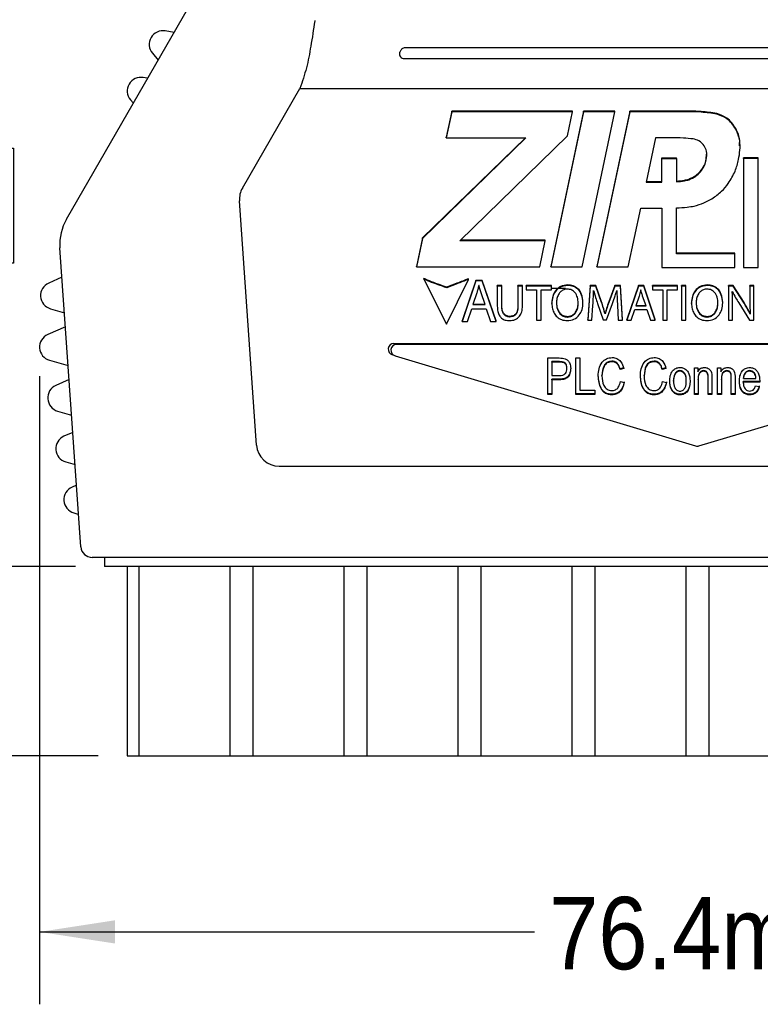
# Model space of a CAD drawing. Header units: millimetres. Extents: x 22 to 427, y 5 to 272.
# Tile 9 of 21: x 53 to 86, y 204 to 247. Entities that reach past the tile are written whole.
import ezdxf

# ---------------------------------------------------------------- set-up
doc = ezdxf.new("R2010")
doc.units = ezdxf.units.MM
doc.layers.add('TEXT', color=140, linetype='Continuous')
doc.styles.add('SLDTEXTSTYLE0', font='Gothic.ttf', dxfattribs={"width": 0.913})
doc.dimstyles.new('SLDDIMSTYLE0', dxfattribs={"dimtxt": 3.175, "dimasz": 3.302, "dimexe": 0, "dimexo": 0.0625, "dimgap": 0.79375, "dimtad": 0, "dimtih": 1, "dimtoh": 1, "dimdec": 1, "dimrnd": 1e-09, "dimzin": 12, "dimdsep": 46, "dimtxsty": 'SLDTEXTSTYLE0', "dimsah": 1, "dimcen": 0.09, "dimadec": 0, "dimazin": 3, "dimtfac": 1, "dimtdec": 1, "dimtofl": 0, "dimtmove": 0, "dimatfit": 3, "dimfxl": 0, "dimfrac": 2, "dimtolj": 1, "dimtzin": 12, "dimarcsym": 0})
doc.dimstyles.new('SLDDIMSTYLE1', dxfattribs={"dimtxt": 3.175, "dimasz": 3.302, "dimexe": 0, "dimexo": 0.0625, "dimgap": 0.79375, "dimtad": 0, "dimtih": 1, "dimtoh": 1, "dimdec": 1, "dimrnd": 1e-09, "dimzin": 12, "dimdsep": 46, "dimtxsty": 'SLDTEXTSTYLE0', "dimsah": 1, "dimcen": 0.09, "dimadec": 0, "dimazin": 3, "dimtfac": 1, "dimtdec": 1, "dimtmove": 0, "dimatfit": 0, "dimfxl": 0, "dimfrac": 2, "dimtolj": 1, "dimtzin": 12, "dimarcsym": 0})

# ---------------------------------------------------------------- blocks, each defined once
blk = doc.blocks.new('_D')
at = {"layer": 'TEXT', "color": 140}
for p, q in [((64.071, 254.609), (34.929, 254.609)), ((38.104, 254.609), (38.104, 241.949)), ((40.36, 241.304), (39.392, 241.304)), ((39.392, 241.304), (39.392, 236.263)), ((51.997, 241.304), (52.964, 241.304)), ((52.964, 241.304), (52.964, 236.263)), ((39.392, 236.263), (40.36, 236.263)), ((52.964, 236.263), (51.997, 236.263)), ((38.104, 222.958), (38.104, 235.619)), ((55.68, 222.958), (34.929, 222.958))]:
    blk.add_line(p, q, dxfattribs=at)
for points in [[(38.104, 254.609), (37.596, 251.307), (38.612, 251.307)], [(38.104, 222.958), (38.612, 226.26), (37.596, 226.26)]]:
    blk.add_solid(points, dxfattribs=at)
at = {"layer": 'TEXT', "color": 140, "char_height": 3.175, "attachment_point": 1, "style": 'SLDTEXTSTYLE0'}
for s, insert in [('31.7mm', (22.276, 240.319)), ('1.25in', (40.36, 240.319))]:
    blk.add_mtext(s, dxfattribs=dict(at, insert=insert))
blk = doc.blocks.new('_D_1')
at = {"layer": 'TEXT', "color": 140}
for p, q in [((38.104, 222.958), (38.104, 229.308)), ((55.68, 222.958), (34.929, 222.958)), ((40.36, 221.329), (39.392, 221.329)), ((39.392, 221.329), (39.392, 216.288)), ((49.651, 221.329), (50.618, 221.329)), ((50.618, 221.329), (50.618, 216.288)), ((39.392, 216.288), (40.36, 216.288)), ((50.618, 216.288), (49.651, 216.288)), ((56.68, 214.659), (34.929, 214.659)), ((38.104, 214.659), (38.104, 208.309))]:
    blk.add_line(p, q, dxfattribs=at)
for points in [[(38.104, 222.958), (38.612, 226.26), (37.596, 226.26)], [(38.104, 214.659), (37.596, 211.357), (38.612, 211.357)]]:
    blk.add_solid(points, dxfattribs=at)
at = {"layer": 'TEXT', "color": 140, "char_height": 3.175, "attachment_point": 1, "style": 'SLDTEXTSTYLE0'}
for s, insert in [('8.3mm', (24.622, 220.344)), ('.33in', (40.36, 220.344))]:
    blk.add_mtext(s, dxfattribs=dict(at, insert=insert))
blk = doc.blocks.new('_D_5')
at = {"layer": 'TEXT', "color": 140}
for p, q in [((130.461, 245.056), (130.461, 203.763)), ((54.104, 231.314), (54.104, 203.763)), ((94.538, 209.458), (93.571, 209.458)), ((93.571, 209.458), (93.571, 204.417)), ((106.175, 209.458), (107.143, 209.458)), ((107.143, 209.458), (107.143, 204.417)), ((54.104, 206.938), (75.811, 206.938)), ((130.461, 206.938), (108.754, 206.938)), ((93.571, 204.417), (94.538, 204.417)), ((107.143, 204.417), (106.175, 204.417))]:
    blk.add_line(p, q, dxfattribs=at)
for points in [[(54.104, 206.938), (57.406, 206.43), (57.406, 207.446)], [(130.461, 206.938), (127.159, 207.446), (127.159, 206.43)]]:
    blk.add_solid(points, dxfattribs=at)
at = {"layer": 'TEXT', "color": 140, "char_height": 3.175, "attachment_point": 1, "style": 'SLDTEXTSTYLE0'}
for s, insert in [('3.01in', (94.538, 208.473)), ('76.4mm', (76.455, 208.473))]:
    blk.add_mtext(s, dxfattribs=dict(at, insert=insert))

msp = doc.modelspace()

# ---------------------------------------------------------------- linework, layer by layer
at = {"color": 7, "linetype": 'Continuous', "lineweight": 25}
for p, q in [((55.285, 238.192), (60.643, 247.471)), ((60.01, 246.376), (59.617, 246.446)), ((70.146, 245.725), (95.752, 245.725)), ((59.053, 245.469), (59.31, 245.163)), ((69.917, 245.535), (69.965, 245.618)), ((70.089, 245.233), (95.809, 245.233)), ((58.828, 244.372), (58.654, 244.403)), ((63.003, 239.559), (65.526, 243.93)), ((65.526, 243.93), (100.372, 243.93)), ((58.091, 243.426), (58.204, 243.291)), ((72.179, 242.931), (71.937, 241.785)), ((72.179, 242.905), (71.937, 241.759)), ((72.179, 242.905), (72.179, 242.931)), ((77.481, 242.931), (72.179, 242.931)), ((77.481, 242.905), (72.179, 242.905)), ((77.958, 242.931), (76.522, 236.122)), ((77.958, 242.905), (76.522, 236.096)), ((77.257, 241.842), (77.481, 242.905)), ((77.481, 242.905), (77.481, 242.931)), ((77.898, 236.096), (79.335, 242.905)), ((77.958, 242.905), (77.958, 242.931)), ((79.335, 242.931), (77.958, 242.931)), ((79.335, 242.905), (77.958, 242.905)), ((79.987, 242.931), (78.55, 236.122)), ((79.987, 242.905), (78.55, 236.096)), ((79.335, 242.905), (79.335, 242.931)), ((79.987, 242.905), (79.987, 242.931)), ((82.194, 242.931), (79.987, 242.931)), ((82.194, 242.905), (79.987, 242.905)), ((72.534, 237.242), (77.257, 241.842)), ((75.438, 241.759), (70.903, 237.342)), ((75.411, 241.759), (70.903, 237.368)), ((71.937, 241.759), (71.937, 241.785)), ((71.937, 241.759), (75.438, 241.759)), ((81.122, 241.759), (80.712, 239.816)), ((81.788, 241.759), (81.122, 241.759)), ((84.827, 241.378), (84.827, 241.404)), ((83.348, 240.819), (83.355, 241.045)), ((81.39, 240.858), (81.39, 240.884)), ((81.39, 240.884), (82.044, 240.884)), ((81.39, 239.816), (81.39, 240.858)), ((81.39, 240.858), (82.044, 240.858)), ((82.044, 240.858), (82.044, 240.884)), ((82.044, 240.858), (82.044, 239.834)), ((85.627, 240.884), (84.972, 240.884)), ((84.972, 240.858), (84.972, 240.884)), ((85.627, 240.858), (84.972, 240.858)), ((84.972, 240.858), (84.972, 236.072)), ((85.627, 240.858), (85.627, 240.884)), ((85.627, 236.072), (85.627, 240.858)), ((80.712, 239.816), (81.39, 239.816)), ((80.718, 239.842), (81.39, 239.842)), ((63.62, 228.288), (62.872, 238.991)), ((79.927, 236.096), (80.47, 238.67)), ((80.47, 238.67), (81.367, 238.67)), ((81.39, 238.671), (81.39, 236.072)), ((82.044, 236.675), (82.044, 238.688)), ((70.903, 237.368), (70.64, 236.122)), ((70.903, 237.342), (70.64, 236.096)), ((70.903, 237.342), (70.903, 237.368)), ((76.286, 237.242), (72.534, 237.242)), ((76.286, 237.268), (72.561, 237.268)), ((76.044, 236.096), (76.286, 237.242)), ((76.286, 237.242), (76.286, 237.268)), ((55.913, 223.824), (54.996, 236.938)), ((84.602, 236.701), (82.044, 236.701)), ((84.602, 236.675), (82.044, 236.675)), ((84.602, 236.675), (84.602, 236.701)), ((84.602, 236.072), (84.602, 236.675)), ((70.64, 236.096), (70.64, 236.122)), ((70.64, 236.096), (76.044, 236.096)), ((76.522, 236.096), (76.522, 236.122)), ((76.522, 236.096), (77.898, 236.096)), ((78.55, 236.096), (78.55, 236.122)), ((78.55, 236.096), (79.927, 236.096)), ((81.39, 236.072), (84.602, 236.072)), ((84.972, 236.072), (85.627, 236.072)), ((55.085, 235.65), (54.503, 235.391)), ((70.96, 235.569), (70.96, 235.595)), ((70.96, 235.569), (71.95, 233.589)), ((71.95, 233.589), (72.917, 235.554)), ((73.243, 235.51), (72.637, 233.731)), ((73.243, 235.484), (72.637, 233.705)), ((72.917, 235.554), (72.917, 235.58)), ((73.243, 235.484), (73.243, 235.51)), ((73.521, 235.51), (73.243, 235.51)), ((73.521, 235.484), (73.243, 235.484)), ((73.521, 235.484), (73.521, 235.51)), ((74.129, 233.731), (73.521, 235.51)), ((74.129, 233.705), (73.521, 235.484)), ((71.963, 235.182), (71.963, 235.208)), ((73.282, 234.959), (73.108, 234.444)), ((73.378, 235.281), (73.37, 235.281)), ((73.645, 234.444), (73.468, 234.956)), ((74.376, 235.288), (74.18, 235.288)), ((74.18, 235.261), (74.18, 235.288)), ((74.18, 235.261), (74.18, 234.382)), ((74.376, 235.261), (74.18, 235.261)), ((74.376, 235.261), (74.376, 235.288)), ((74.376, 234.375), (74.376, 235.261)), ((75.283, 235.288), (75.088, 235.288)), ((75.088, 235.261), (75.088, 235.288)), ((75.283, 235.261), (75.088, 235.261)), ((75.088, 235.261), (75.088, 234.375)), ((75.283, 235.261), (75.283, 235.288)), ((75.283, 234.388), (75.283, 235.261)), ((76.554, 235.288), (75.447, 235.288)), ((75.447, 235.261), (75.447, 235.288)), ((76.554, 235.261), (75.447, 235.261)), ((75.447, 235.261), (75.447, 235.097)), ((75.447, 235.097), (75.902, 235.097)), ((75.902, 235.097), (75.902, 233.768)), ((76.097, 235.097), (76.554, 235.097)), ((76.097, 233.768), (76.097, 235.097)), ((76.554, 235.261), (76.554, 235.288)), ((76.554, 235.097), (76.554, 235.261)), ((76.554, 235.167), (77.169, 235.167)), ((78.253, 235.288), (78.149, 233.795)), ((78.253, 235.261), (78.149, 233.768)), ((78.253, 235.261), (78.253, 235.288)), ((78.499, 235.288), (78.253, 235.288)), ((78.499, 235.261), (78.253, 235.261)), ((78.402, 235.068), (78.406, 235.068)), ((78.499, 235.261), (78.499, 235.288)), ((78.755, 234.565), (78.499, 235.288)), ((78.755, 234.539), (78.499, 235.261)), ((79.336, 235.288), (79.069, 234.565)), ((79.336, 235.261), (79.069, 234.539)), ((79.336, 235.261), (79.336, 235.288)), ((79.582, 235.288), (79.336, 235.288)), ((79.582, 235.261), (79.336, 235.261)), ((79.42, 235.068), (79.424, 235.068)), ((79.582, 235.261), (79.582, 235.288)), ((79.675, 233.795), (79.582, 235.288)), ((79.675, 233.768), (79.582, 235.261)), ((80.367, 235.288), (79.859, 233.795)), ((80.367, 235.261), (79.859, 233.768)), ((80.367, 235.261), (80.367, 235.288)), ((80.6, 235.288), (80.367, 235.288)), ((80.6, 235.261), (80.367, 235.261)), ((80.48, 235.091), (80.473, 235.091)), ((80.6, 235.261), (80.6, 235.288)), ((81.11, 233.795), (80.6, 235.288)), ((81.11, 233.768), (80.6, 235.261)), ((82.091, 235.288), (80.984, 235.288)), ((80.984, 235.261), (80.984, 235.288)), ((82.091, 235.261), (80.984, 235.261)), ((80.984, 235.261), (80.984, 235.097)), ((80.984, 235.097), (81.439, 235.097)), ((81.439, 235.097), (81.439, 233.768)), ((81.634, 235.097), (82.091, 235.097)), ((81.634, 233.768), (81.634, 235.097)), ((82.091, 235.261), (82.091, 235.288)), ((82.091, 235.097), (82.091, 235.261)), ((82.45, 235.288), (82.255, 235.288)), ((82.255, 235.261), (82.255, 235.288)), ((82.45, 235.261), (82.255, 235.261)), ((82.255, 235.261), (82.255, 233.768)), ((82.45, 235.261), (82.45, 235.288)), ((82.45, 233.768), (82.45, 235.261)), ((84.529, 235.288), (84.315, 235.288)), ((84.315, 235.261), (84.315, 235.288)), ((84.529, 235.261), (84.315, 235.261)), ((84.315, 235.261), (84.315, 233.768)), ((84.484, 235.022), (84.491, 235.024)), ((84.529, 235.261), (84.529, 235.288)), ((85.005, 234.532), (84.529, 235.288)), ((85.005, 234.506), (84.529, 235.261)), ((85.438, 235.288), (85.256, 235.288)), ((85.256, 235.261), (85.256, 235.288)), ((85.256, 235.261), (85.256, 234.634)), ((85.438, 235.261), (85.256, 235.261)), ((85.438, 235.261), (85.438, 235.288)), ((85.438, 233.768), (85.438, 235.261)), ((73.117, 234.47), (73.636, 234.47)), ((76.572, 234.502), (76.572, 234.528)), ((77.938, 234.53), (77.938, 234.556)), ((78.577, 234.488), (78.821, 233.777)), ((78.967, 233.777), (79.231, 234.502)), ((80.4, 234.82), (80.254, 234.388)), ((80.704, 234.388), (80.555, 234.818)), ((82.698, 234.502), (82.698, 234.528)), ((84.065, 234.53), (84.065, 234.556)), ((84.768, 234.526), (85.243, 233.768)), ((54.581, 234.266), (55.194, 234.09)), ((72.875, 233.705), (73.06, 234.264)), ((73.06, 234.264), (73.692, 234.264)), ((73.108, 234.444), (73.645, 234.444)), ((73.692, 234.264), (73.883, 233.705)), ((78.333, 233.768), (78.373, 234.408)), ((78.906, 234.036), (78.906, 234.063)), ((78.91, 234.063), (78.906, 234.063)), ((78.91, 234.036), (78.906, 234.036)), ((78.91, 234.036), (78.91, 234.063)), ((79.449, 234.424), (79.484, 233.768)), ((80.059, 233.768), (80.214, 234.238)), ((80.214, 234.238), (80.744, 234.238)), ((80.254, 234.388), (80.704, 234.388)), ((80.263, 234.414), (80.695, 234.414)), ((80.744, 234.238), (80.904, 233.768)), ((84.497, 234.406), (84.497, 234.432)), ((84.497, 233.768), (84.497, 234.406)), ((85.272, 234.021), (85.272, 234.047)), ((72.637, 233.705), (72.637, 233.731)), ((72.637, 233.705), (72.875, 233.705)), ((73.883, 233.705), (74.129, 233.705)), ((74.129, 233.705), (74.129, 233.731)), ((75.902, 233.768), (76.097, 233.768)), ((77.244, 233.744), (77.246, 233.744)), ((77.25, 233.927), (77.253, 233.927)), ((77.25, 233.901), (77.253, 233.901)), ((78.149, 233.768), (78.149, 233.795)), ((78.149, 233.768), (78.333, 233.768)), ((78.821, 233.777), (78.967, 233.777)), ((79.484, 233.768), (79.675, 233.768)), ((79.675, 233.768), (79.675, 233.795)), ((79.859, 233.768), (79.859, 233.795)), ((79.859, 233.768), (80.059, 233.768)), ((80.904, 233.768), (81.11, 233.768)), ((81.11, 233.768), (81.11, 233.795)), ((81.439, 233.768), (81.634, 233.768)), ((82.255, 233.768), (82.45, 233.768)), ((83.371, 233.744), (83.373, 233.744)), ((83.377, 233.927), (83.38, 233.927)), ((83.377, 233.901), (83.38, 233.901)), ((84.315, 233.768), (84.497, 233.768)), ((85.243, 233.768), (85.438, 233.768)), ((85.278, 234.023), (85.272, 234.021)), ((55.237, 233.478), (54.46, 233.132)), ((69.649, 232.737), (96.249, 232.737)), ((96.13, 232.694), (69.768, 232.694)), ((54.539, 232.007), (55.356, 231.773)), ((69.562, 232.254), (69.681, 232.21)), ((69.696, 232.205), (82.877, 228.251)), ((76.403, 232.106), (76.896, 232.106)), ((76.403, 230.508), (76.403, 232.106)), ((76.57, 231.919), (76.57, 231.945)), ((76.915, 231.945), (76.57, 231.945)), ((76.57, 231.919), (76.57, 231.338)), ((76.915, 231.919), (76.57, 231.919)), ((77.629, 232.106), (77.796, 232.106)), ((77.629, 230.508), (77.629, 232.106)), ((77.796, 232.106), (77.796, 230.695)), ((79.211, 231.94), (79.211, 231.966)), ((81.06, 231.94), (81.06, 231.966)), ((83.021, 228.251), (96.202, 232.205)), ((77.235, 231.634), (77.235, 231.66)), ((79.728, 231.675), (79.562, 231.634)), ((79.728, 231.649), (79.562, 231.608)), ((79.562, 231.608), (79.562, 231.634)), ((81.577, 231.675), (81.411, 231.634)), ((81.577, 231.649), (81.411, 231.608)), ((81.411, 231.608), (81.411, 231.634)), ((82.186, 231.525), (82.186, 231.551)), ((82.824, 231.67), (82.97, 231.67)), ((82.824, 230.508), (82.824, 231.67)), ((82.97, 231.67), (82.97, 231.504)), ((83.236, 231.525), (83.236, 231.551)), ((83.842, 231.67), (83.988, 231.67)), ((83.842, 230.508), (83.842, 231.67)), ((83.988, 231.67), (83.988, 231.504)), ((84.254, 231.525), (84.254, 231.551)), ((85.253, 231.525), (85.253, 231.551)), ((85.459, 231.423), (85.459, 231.45)), ((55.399, 231.161), (54.816, 230.902)), ((76.57, 231.338), (76.918, 231.338)), ((76.907, 231.177), (76.57, 231.177)), ((76.57, 231.151), (76.57, 231.177)), ((76.57, 231.151), (76.57, 230.508)), ((76.907, 231.151), (76.57, 231.151)), ((76.907, 231.151), (76.907, 231.177)), ((78.772, 231.317), (78.772, 231.344)), ((79.583, 231.068), (79.749, 231.027)), ((80.622, 231.317), (80.622, 231.344)), ((81.432, 231.068), (81.598, 231.027)), ((81.91, 231.089), (81.91, 231.116)), ((82.471, 231.089), (82.471, 231.116)), ((82.99, 231.142), (82.99, 231.168)), ((82.99, 231.142), (82.99, 230.508)), ((83.427, 231.214), (83.427, 231.24)), ((83.427, 230.508), (83.427, 231.214)), ((83.593, 231.219), (83.593, 230.508)), ((84.009, 231.142), (84.009, 231.168)), ((84.009, 231.142), (84.009, 230.508)), ((84.445, 231.214), (84.445, 231.24)), ((84.445, 230.508), (84.445, 231.214)), ((84.611, 231.219), (84.611, 230.508)), ((84.965, 231.047), (84.965, 231.073)), ((85.692, 231.073), (84.965, 231.073)), ((85.692, 231.047), (84.965, 231.047)), ((84.975, 231.213), (84.975, 231.239)), ((84.975, 231.213), (85.526, 231.213)), ((85.526, 231.213), (85.526, 231.239)), ((85.693, 231.099), (85.692, 231.047)), ((85.692, 231.047), (85.692, 231.073)), ((77.796, 230.695), (78.461, 230.695)), ((78.461, 230.695), (78.461, 230.508)), ((85.505, 230.881), (85.671, 230.861)), ((76.57, 230.534), (76.403, 230.534)), ((76.57, 230.508), (76.403, 230.508)), ((78.461, 230.534), (77.629, 230.534)), ((78.461, 230.508), (77.629, 230.508)), ((79.203, 230.487), (79.203, 230.513)), ((81.052, 230.487), (81.052, 230.513)), ((82.19, 230.487), (82.19, 230.513)), ((82.99, 230.534), (82.824, 230.534)), ((82.99, 230.508), (82.824, 230.508)), ((83.593, 230.534), (83.427, 230.534)), ((83.593, 230.508), (83.427, 230.508)), ((84.009, 230.534), (83.842, 230.534)), ((84.009, 230.508), (83.842, 230.508)), ((84.611, 230.534), (84.445, 230.534)), ((84.611, 230.508), (84.445, 230.508)), ((85.251, 230.487), (85.251, 230.513)), ((54.895, 229.777), (55.508, 229.601)), ((55.562, 228.844), (55.173, 228.671)), ((55.252, 227.546), (55.66, 227.429)), ((64.617, 227.359), (101.281, 227.359)), ((55.701, 226.517), (55.529, 226.441)), ((55.608, 225.316), (55.789, 225.264)), ((82.449, 223.359), (56.412, 223.359)), ((56.95, 223.359), (56.95, 223.06)), ((83.449, 223.359), (82.449, 223.359)), ((109.485, 223.359), (83.449, 223.359)), ((56.95, 223.06), (56.95, 222.958)), ((108.95, 222.958), (56.95, 222.958)), ((57.95, 222.958), (57.95, 214.659)), ((58.451, 222.958), (58.451, 214.659)), ((62.447, 222.958), (62.447, 214.659)), ((63.451, 222.958), (63.451, 214.659)), ((67.447, 222.958), (67.447, 214.659)), ((68.451, 222.958), (68.451, 214.659)), ((72.447, 222.958), (72.447, 214.659)), ((73.451, 222.958), (73.451, 214.659)), ((77.447, 222.958), (77.447, 214.659)), ((78.451, 222.958), (78.451, 214.659)), ((82.447, 222.958), (82.447, 214.659)), ((83.451, 222.958), (83.451, 214.659)), ((57.95, 214.659), (58.451, 214.659)), ((58.451, 214.659), (62.447, 214.659)), ((62.447, 214.659), (63.451, 214.659)), ((63.451, 214.659), (67.447, 214.659)), ((67.447, 214.659), (68.451, 214.659)), ((68.451, 214.659), (72.447, 214.659)), ((72.447, 214.659), (73.451, 214.659)), ((73.451, 214.659), (77.447, 214.659)), ((77.447, 214.659), (78.451, 214.659)), ((78.451, 214.659), (82.447, 214.659)), ((82.447, 214.659), (83.451, 214.659)), ((83.451, 214.659), (87.447, 214.659))]:
    msp.add_line(p, q, dxfattribs=at)
for centre, radius, start, end in [((59.512, 245.855), 0.6, 79.9997, 220.0004), ((70.089, 245.433), 0.2, 164.9715, 270.3739), ((58.55, 243.812), 0.6, 79.9996, 220.0004), ((63.866, 239.061), 0.997, 149.9958, 183.9985), ((57.19, 237.092), 2.2, 149.999, 184.0001), ((54.747, 234.843), 0.6, 113.9997, 254.0007), ((54.704, 232.584), 0.6, 113.9996, 254.0007), ((69.644, 232.488), 0.249, 88.8262, 254.4303), ((69.763, 232.445), 0.249, 88.8276, 254.4289), ((55.061, 230.354), 0.6, 113.9997, 254.0007), ((55.417, 228.123), 0.6, 113.9999, 253.999), ((64.616, 228.358), 0.999, 184.0273, 270.0456), ((82.949, 228.49), 0.25, 253.3009, 286.6991), ((55.773, 225.893), 0.6, 113.9999, 253.999), ((56.412, 223.859), 0.5, 184.0011, 269.9994)]:
    msp.add_arc(centre, radius, start, end, dxfattribs=at)
for points, knots in [([(66.175, 246.909), (66.174, 246.902), (66.119, 246.525), (66.015, 245.829), (65.83, 244.832), (65.627, 244.228), (65.526, 243.93)], [0, 0, 0, 0, 0.0063127, 0.374956, 0.6908267, 1, 1, 1, 1]), ([(69.965, 245.618), (69.979, 245.638), (70.007, 245.678), (70.073, 245.717), (70.122, 245.723), (70.146, 245.725)], [0, 0, 0, 0, 0.330222, 0.665362, 1, 1, 1, 1]), ([(69.898, 245.484), (69.901, 245.496), (69.905, 245.514), (69.914, 245.53), (69.917, 245.535)], [0, 0, 0, 0, 0.703869, 1, 1, 1, 1]), ([(83.808, 242.829), (83.58, 242.861), (83.045, 242.937), (82.505, 242.933), (82.194, 242.931)], [0, 0, 0, 0, 0.425073, 1, 1, 1, 1]), ([(83.808, 242.803), (83.58, 242.835), (83.045, 242.911), (82.505, 242.907), (82.194, 242.905)], [0, 0, 0, 0, 0.425073, 1, 1, 1, 1]), ([(84.648, 242.163), (84.527, 242.336), (84.311, 242.644), (83.961, 242.772), (83.808, 242.829)], [0, 0, 0, 0, 0.560712, 1, 1, 1, 1]), ([(84.648, 242.137), (84.527, 242.31), (84.311, 242.617), (83.961, 242.746), (83.808, 242.803)], [0, 0, 0, 0, 0.560713, 1, 1, 1, 1]), ([(84.796, 241.406), (84.806, 241.489), (84.837, 241.752), (84.724, 241.996), (84.648, 242.163)], [0, 0, 0, 0, 0.31755, 1, 1, 1, 1]), ([(84.763, 240.813), (84.809, 241.088), (84.885, 241.544), (84.715, 241.969), (84.648, 242.137)], [0, 0, 0, 0, 0.6043237, 1, 1, 1, 1]), ([(82.77, 241.712), (82.628, 241.727), (82.302, 241.761), (81.974, 241.76), (81.788, 241.759)], [0, 0, 0, 0, 0.433559, 1, 1, 1, 1]), ([(83.259, 241.409), (83.187, 241.49), (83.052, 241.64), (82.858, 241.69), (82.77, 241.712)], [0, 0, 0, 0, 0.54318, 1, 1, 1, 1]), ([(83.348, 240.792), (83.367, 240.921), (83.4, 241.138), (83.3, 241.33), (83.259, 241.409)], [0, 0, 0, 0, 0.593076, 1, 1, 1, 1]), ([(83.08, 240.286), (83.149, 240.376), (83.273, 240.536), (83.325, 240.732), (83.348, 240.819)], [0, 0, 0, 0, 0.55752, 1, 1, 1, 1]), ([(83.08, 240.26), (83.149, 240.35), (83.273, 240.51), (83.325, 240.706), (83.348, 240.792)], [0, 0, 0, 0, 0.557519, 1, 1, 1, 1]), ([(84.313, 239.76), (84.423, 239.936), (84.629, 240.263), (84.72, 240.639), (84.763, 240.813)], [0, 0, 0, 0, 0.535741, 1, 1, 1, 1]), ([(82.578, 239.95), (82.684, 239.996), (82.872, 240.078), (83.016, 240.223), (83.08, 240.286)], [0, 0, 0, 0, 0.562958, 1, 1, 1, 1]), ([(82.578, 239.924), (82.684, 239.97), (82.872, 240.052), (83.016, 240.197), (83.08, 240.26)], [0, 0, 0, 0, 0.562958, 1, 1, 1, 1]), ([(82.044, 239.861), (82.16, 239.869), (82.341, 239.883), (82.515, 239.932), (82.578, 239.95)], [0, 0, 0, 0, 0.637729, 1, 1, 1, 1]), ([(82.044, 239.834), (82.16, 239.843), (82.341, 239.857), (82.515, 239.906), (82.578, 239.924)], [0, 0, 0, 0, 0.637729, 1, 1, 1, 1]), ([(83.594, 239.09), (83.741, 239.193), (84.013, 239.383), (84.219, 239.642), (84.313, 239.76)], [0, 0, 0, 0, 0.543755, 1, 1, 1, 1]), ([(82.813, 238.768), (82.959, 238.808), (83.233, 238.883), (83.479, 239.024), (83.594, 239.09)], [0, 0, 0, 0, 0.535155, 1, 1, 1, 1]), ([(81.367, 238.67), (81.371, 238.67), (81.379, 238.67), (81.387, 238.671), (81.39, 238.671)], [0, 0, 0, 0, 0.558519, 1, 1, 1, 1]), ([(82.044, 238.688), (82.201, 238.696), (82.458, 238.711), (82.713, 238.752), (82.813, 238.768)], [0, 0, 0, 0, 0.6065658, 1, 1, 1, 1]), ([(71.963, 235.208), (71.71, 235.299), (71.398, 235.41), (71.062, 235.539), (70.984, 235.582), (70.96, 235.595)], [0, 0, 0, 0, 0.750116, 0.926654, 1, 1, 1, 1]), ([(71.963, 235.182), (71.71, 235.272), (71.398, 235.384), (71.062, 235.513), (70.984, 235.556), (70.96, 235.569)], [0, 0, 0, 0, 0.750116, 0.926654, 1, 1, 1, 1]), ([(72.917, 235.58), (72.749, 235.514), (72.431, 235.389), (72.113, 235.266), (71.963, 235.208)], [0, 0, 0, 0, 0.529843, 1, 1, 1, 1]), ([(72.917, 235.554), (72.749, 235.488), (72.431, 235.363), (72.113, 235.24), (71.963, 235.182)], [0, 0, 0, 0, 0.529843, 1, 1, 1, 1]), ([(73.37, 235.281), (73.355, 235.221), (73.329, 235.113), (73.297, 235.007), (73.282, 234.959)], [0, 0, 0, 0, 0.551797, 1, 1, 1, 1]), ([(73.468, 234.956), (73.449, 235.018), (73.417, 235.126), (73.389, 235.235), (73.378, 235.281)], [0, 0, 0, 0, 0.576762, 1, 1, 1, 1]), ([(77.264, 235.312), (77.158, 235.299), (76.949, 235.273), (76.72, 235.068), (76.592, 234.809), (76.579, 234.625), (76.572, 234.528)], [0, 0, 0, 0, 0.269747, 0.530366, 0.750925, 1, 1, 1, 1]), ([(77.264, 235.286), (77.158, 235.273), (76.949, 235.247), (76.72, 235.042), (76.592, 234.783), (76.579, 234.599), (76.572, 234.502)], [0, 0, 0, 0, 0.2697469, 0.5303663, 0.7509251, 1, 1, 1, 1]), ([(77.255, 235.128), (77.199, 235.123), (77.092, 235.113), (76.955, 235.023), (76.853, 234.888), (76.786, 234.71), (76.778, 234.575), (76.774, 234.506)], [0, 0, 0, 0, 0.188787, 0.362875, 0.539937, 0.762501, 1, 1, 1, 1]), ([(77.732, 234.521), (77.725, 234.604), (77.712, 234.767), (77.607, 234.969), (77.446, 235.106), (77.32, 235.121), (77.255, 235.128)], [0, 0, 0, 0, 0.289471, 0.565833, 0.774949, 1, 1, 1, 1]), ([(77.938, 234.556), (77.928, 234.672), (77.91, 234.889), (77.741, 235.143), (77.512, 235.289), (77.349, 235.304), (77.264, 235.312)], [0, 0, 0, 0, 0.302922, 0.570903, 0.777067, 1, 1, 1, 1]), ([(77.938, 234.53), (77.928, 234.645), (77.91, 234.863), (77.741, 235.117), (77.512, 235.263), (77.349, 235.278), (77.264, 235.286)], [0, 0, 0, 0, 0.302922, 0.570903, 0.777067, 1, 1, 1, 1]), ([(78.373, 234.408), (78.38, 234.537), (78.392, 234.757), (78.399, 234.977), (78.402, 235.068)], [0, 0, 0, 0, 0.584459, 1, 1, 1, 1]), ([(78.406, 235.068), (78.433, 234.964), (78.484, 234.769), (78.547, 234.577), (78.577, 234.488)], [0, 0, 0, 0, 0.5339845, 1, 1, 1, 1]), ([(79.231, 234.502), (79.27, 234.611), (79.336, 234.799), (79.395, 234.989), (79.42, 235.068)], [0, 0, 0, 0, 0.583414, 1, 1, 1, 1]), ([(79.424, 235.068), (79.427, 234.951), (79.432, 234.736), (79.444, 234.521), (79.449, 234.424)], [0, 0, 0, 0, 0.548393, 1, 1, 1, 1]), ([(80.473, 235.091), (80.461, 235.04), (80.44, 234.95), (80.412, 234.86), (80.4, 234.82)], [0, 0, 0, 0, 0.551952, 1, 1, 1, 1]), ([(80.555, 234.818), (80.54, 234.87), (80.513, 234.96), (80.49, 235.052), (80.48, 235.091)], [0, 0, 0, 0, 0.576862, 1, 1, 1, 1]), ([(83.391, 235.312), (83.285, 235.299), (83.076, 235.273), (82.846, 235.068), (82.719, 234.809), (82.705, 234.625), (82.698, 234.528)], [0, 0, 0, 0, 0.26971, 0.530372, 0.750948, 1, 1, 1, 1]), ([(83.391, 235.286), (83.285, 235.273), (83.076, 235.247), (82.846, 235.042), (82.719, 234.783), (82.705, 234.599), (82.698, 234.502)], [0, 0, 0, 0, 0.26971, 0.530372, 0.750948, 1, 1, 1, 1]), ([(83.382, 235.128), (83.326, 235.123), (83.219, 235.113), (83.082, 235.023), (82.98, 234.888), (82.913, 234.71), (82.905, 234.575), (82.9, 234.506)], [0, 0, 0, 0, 0.188831, 0.362961, 0.540033, 0.762568, 1, 1, 1, 1]), ([(83.859, 234.521), (83.852, 234.604), (83.839, 234.767), (83.734, 234.969), (83.573, 235.106), (83.447, 235.121), (83.382, 235.128)], [0, 0, 0, 0, 0.289435, 0.565776, 0.7749, 1, 1, 1, 1]), ([(84.065, 234.556), (84.055, 234.672), (84.036, 234.889), (83.868, 235.143), (83.639, 235.289), (83.475, 235.304), (83.391, 235.312)], [0, 0, 0, 0, 0.302934, 0.570936, 0.777107, 1, 1, 1, 1]), ([(84.065, 234.53), (84.055, 234.645), (84.036, 234.863), (83.868, 235.117), (83.639, 235.263), (83.475, 235.278), (83.391, 235.286)], [0, 0, 0, 0, 0.302934, 0.570936, 0.777107, 1, 1, 1, 1]), ([(84.497, 234.406), (84.497, 234.528), (84.498, 234.734), (84.488, 234.939), (84.484, 235.022)], [0, 0, 0, 0, 0.593685, 1, 1, 1, 1]), ([(84.497, 234.432), (84.497, 234.554), (84.498, 234.751), (84.489, 234.948), (84.485, 235.022)], [0, 0, 0, 0, 0.619685, 1, 1, 1, 1]), ([(84.491, 235.024), (84.537, 234.931), (84.622, 234.76), (84.723, 234.599), (84.768, 234.526)], [0, 0, 0, 0, 0.547857, 1, 1, 1, 1]), ([(76.572, 234.502), (76.577, 234.422), (76.586, 234.27), (76.668, 234.064), (76.802, 233.892), (77.001, 233.767), (77.161, 233.752), (77.244, 233.744)], [0, 0, 0, 0, 0.210643, 0.400666, 0.577772, 0.782412, 1, 1, 1, 1]), ([(76.774, 234.532), (76.781, 234.446), (76.795, 234.281), (76.905, 234.08), (77.066, 233.949), (77.188, 233.935), (77.25, 233.927)], [0, 0, 0, 0, 0.299621, 0.576547, 0.783023, 1, 1, 1, 1]), ([(76.774, 234.506), (76.781, 234.42), (76.795, 234.255), (76.905, 234.054), (77.066, 233.923), (77.188, 233.908), (77.25, 233.901)], [0, 0, 0, 0, 0.299621, 0.576546, 0.783023, 1, 1, 1, 1]), ([(77.246, 233.744), (77.349, 233.756), (77.553, 233.779), (77.785, 233.974), (77.918, 234.237), (77.931, 234.427), (77.938, 234.53)], [0, 0, 0, 0, 0.260007, 0.51639, 0.738516, 1, 1, 1, 1]), ([(77.253, 233.927), (77.306, 233.932), (77.41, 233.942), (77.545, 234.028), (77.649, 234.16), (77.719, 234.339), (77.727, 234.476), (77.732, 234.548)], [0, 0, 0, 0, 0.182866, 0.354338, 0.530357, 0.754516, 1, 1, 1, 1]), ([(77.253, 233.901), (77.306, 233.906), (77.41, 233.916), (77.545, 234.002), (77.649, 234.134), (77.719, 234.313), (77.727, 234.45), (77.732, 234.521)], [0, 0, 0, 0, 0.182866, 0.354338, 0.530358, 0.754516, 1, 1, 1, 1]), ([(78.906, 234.063), (78.881, 234.153), (78.835, 234.322), (78.78, 234.488), (78.755, 234.565)], [0, 0, 0, 0, 0.5356735, 1, 1, 1, 1]), ([(78.906, 234.036), (78.881, 234.127), (78.835, 234.296), (78.78, 234.462), (78.755, 234.539)], [0, 0, 0, 0, 0.535673, 1, 1, 1, 1]), ([(79.069, 234.565), (79.035, 234.467), (78.977, 234.301), (78.929, 234.132), (78.91, 234.063)], [0, 0, 0, 0, 0.590577, 1, 1, 1, 1]), ([(79.069, 234.539), (79.035, 234.441), (78.977, 234.275), (78.929, 234.106), (78.91, 234.036)], [0, 0, 0, 0, 0.590578, 1, 1, 1, 1]), ([(82.698, 234.502), (82.703, 234.422), (82.713, 234.27), (82.794, 234.064), (82.929, 233.892), (83.127, 233.767), (83.288, 233.752), (83.371, 233.744)], [0, 0, 0, 0, 0.210572, 0.400547, 0.577648, 0.78234, 1, 1, 1, 1]), ([(82.9, 234.532), (82.908, 234.446), (82.921, 234.281), (83.032, 234.08), (83.193, 233.949), (83.315, 233.935), (83.377, 233.927)], [0, 0, 0, 0, 0.299538, 0.576447, 0.78297, 1, 1, 1, 1]), ([(82.9, 234.506), (82.908, 234.42), (82.921, 234.255), (83.032, 234.054), (83.193, 233.923), (83.315, 233.908), (83.377, 233.901)], [0, 0, 0, 0, 0.299538, 0.576446, 0.78297, 1, 1, 1, 1]), ([(83.373, 233.744), (83.476, 233.756), (83.679, 233.779), (83.912, 233.974), (84.045, 234.237), (84.058, 234.427), (84.065, 234.53)], [0, 0, 0, 0, 0.260044, 0.516396, 0.738507, 1, 1, 1, 1]), ([(83.38, 233.927), (83.433, 233.932), (83.537, 233.942), (83.672, 234.028), (83.776, 234.16), (83.846, 234.339), (83.854, 234.476), (83.859, 234.548)], [0, 0, 0, 0, 0.18272, 0.3541969, 0.5302858, 0.7545014, 1, 1, 1, 1]), ([(83.38, 233.901), (83.433, 233.906), (83.537, 233.916), (83.672, 234.002), (83.776, 234.134), (83.846, 234.313), (83.854, 234.45), (83.859, 234.521)], [0, 0, 0, 0, 0.18272, 0.354197, 0.530286, 0.754501, 1, 1, 1, 1]), ([(85.272, 234.047), (85.228, 234.136), (85.148, 234.302), (85.05, 234.459), (85.005, 234.532)], [0, 0, 0, 0, 0.535001, 1, 1, 1, 1]), ([(85.272, 234.021), (85.228, 234.11), (85.148, 234.276), (85.05, 234.433), (85.005, 234.506)], [0, 0, 0, 0, 0.535001, 1, 1, 1, 1]), ([(85.256, 234.634), (85.256, 234.517), (85.257, 234.313), (85.272, 234.109), (85.278, 234.023)], [0, 0, 0, 0, 0.576857, 1, 1, 1, 1]), ([(74.18, 234.382), (74.184, 234.304), (74.19, 234.165), (74.256, 233.98), (74.367, 233.842), (74.529, 233.756), (74.653, 233.748), (74.717, 233.744)], [0, 0, 0, 0, 0.244788, 0.441274, 0.609198, 0.797964, 1, 1, 1, 1]), ([(74.724, 233.927), (74.67, 233.933), (74.563, 233.945), (74.445, 234.062), (74.384, 234.221), (74.379, 234.337), (74.376, 234.401)], [0, 0, 0, 0, 0.2382595, 0.4783808, 0.7073989, 1, 1, 1, 1]), ([(74.724, 233.901), (74.67, 233.907), (74.563, 233.919), (74.445, 234.036), (74.384, 234.195), (74.379, 234.31), (74.376, 234.375)], [0, 0, 0, 0, 0.23826, 0.478381, 0.707399, 1, 1, 1, 1]), ([(74.717, 233.744), (74.803, 233.751), (74.969, 233.765), (75.166, 233.916), (75.269, 234.139), (75.278, 234.299), (75.283, 234.388)], [0, 0, 0, 0, 0.261251, 0.507065, 0.725692, 1, 1, 1, 1]), ([(75.088, 234.401), (75.085, 234.346), (75.081, 234.246), (75.04, 234.112), (74.967, 234.007), (74.857, 233.937), (74.769, 233.931), (74.724, 233.927)], [0, 0, 0, 0, 0.244821, 0.444479, 0.613944, 0.800148, 1, 1, 1, 1]), ([(75.088, 234.375), (75.085, 234.32), (75.081, 234.219), (75.04, 234.085), (74.967, 233.981), (74.857, 233.911), (74.769, 233.905), (74.724, 233.901)], [0, 0, 0, 0, 0.244821, 0.444479, 0.613944, 0.800148, 1, 1, 1, 1]), ([(76.896, 232.106), (76.945, 232.105), (77.032, 232.105), (77.116, 232.084), (77.153, 232.075)], [0, 0, 0, 0, 0.560462, 1, 1, 1, 1]), ([(77.235, 231.66), (77.231, 231.706), (77.223, 231.799), (77.144, 231.916), (77.023, 231.944), (76.951, 231.945), (76.915, 231.945)], [0, 0, 0, 0, 0.28029, 0.558858, 0.778372, 1, 1, 1, 1]), ([(77.235, 231.634), (77.231, 231.68), (77.223, 231.772), (77.144, 231.889), (77.023, 231.917), (76.951, 231.918), (76.915, 231.919)], [0, 0, 0, 0, 0.280289, 0.558858, 0.778372, 1, 1, 1, 1]), ([(77.153, 232.075), (77.197, 232.051), (77.285, 232.005), (77.383, 231.848), (77.394, 231.721), (77.401, 231.643)], [0, 0, 0, 0, 0.279748, 0.560193, 1, 1, 1, 1]), ([(78.606, 231.317), (78.612, 231.424), (78.623, 231.636), (78.75, 231.911), (78.966, 232.096), (79.134, 232.116), (79.218, 232.126)], [0, 0, 0, 0, 0.28087, 0.56063, 0.780294, 1, 1, 1, 1]), ([(79.211, 231.966), (79.139, 231.957), (79.03, 231.943), (78.918, 231.849), (78.796, 231.672), (78.783, 231.489), (78.772, 231.344)], [0, 0, 0, 0, 0.24968, 0.375387, 0.501198, 1, 1, 1, 1]), ([(79.211, 231.94), (79.139, 231.931), (79.03, 231.917), (78.918, 231.823), (78.796, 231.646), (78.783, 231.463), (78.772, 231.317)], [0, 0, 0, 0, 0.24968, 0.375387, 0.501198, 1, 1, 1, 1]), ([(79.562, 231.634), (79.547, 231.681), (79.519, 231.774), (79.438, 231.888), (79.327, 231.956), (79.25, 231.963), (79.211, 231.966)], [0, 0, 0, 0, 0.280624, 0.560231, 0.779874, 1, 1, 1, 1]), ([(79.562, 231.608), (79.547, 231.655), (79.519, 231.748), (79.438, 231.862), (79.327, 231.93), (79.25, 231.936), (79.211, 231.94)], [0, 0, 0, 0, 0.280624, 0.560231, 0.779874, 1, 1, 1, 1]), ([(79.218, 232.126), (79.289, 232.118), (79.431, 232.102), (79.638, 231.932), (79.694, 231.757), (79.728, 231.649)], [0, 0, 0, 0, 0.280254, 0.560402, 1, 1, 1, 1]), ([(80.455, 231.317), (80.461, 231.424), (80.472, 231.636), (80.599, 231.911), (80.816, 232.096), (80.983, 232.116), (81.067, 232.126)], [0, 0, 0, 0, 0.28087, 0.560629, 0.780288, 1, 1, 1, 1]), ([(81.06, 231.966), (80.988, 231.957), (80.879, 231.943), (80.768, 231.849), (80.645, 231.672), (80.632, 231.489), (80.622, 231.344)], [0, 0, 0, 0, 0.24968, 0.375387, 0.501198, 1, 1, 1, 1]), ([(81.06, 231.94), (80.988, 231.931), (80.879, 231.917), (80.768, 231.823), (80.645, 231.646), (80.632, 231.463), (80.622, 231.317)], [0, 0, 0, 0, 0.24968, 0.375387, 0.501198, 1, 1, 1, 1]), ([(81.411, 231.634), (81.397, 231.681), (81.368, 231.774), (81.287, 231.888), (81.176, 231.956), (81.099, 231.963), (81.06, 231.966)], [0, 0, 0, 0, 0.280624, 0.560231, 0.779874, 1, 1, 1, 1]), ([(81.411, 231.608), (81.397, 231.655), (81.368, 231.748), (81.287, 231.862), (81.176, 231.93), (81.099, 231.936), (81.06, 231.94)], [0, 0, 0, 0, 0.280624, 0.560231, 0.779874, 1, 1, 1, 1]), ([(81.067, 232.126), (81.138, 232.118), (81.281, 232.102), (81.487, 231.932), (81.543, 231.757), (81.577, 231.649)], [0, 0, 0, 0, 0.280254, 0.560402, 1, 1, 1, 1]), ([(77.401, 231.669), (77.395, 231.594), (77.384, 231.446), (77.266, 231.26), (77.083, 231.184), (76.966, 231.18), (76.907, 231.177)], [0, 0, 0, 0, 0.280329, 0.558786, 0.778775, 1, 1, 1, 1]), ([(77.401, 231.643), (77.395, 231.568), (77.384, 231.42), (77.266, 231.233), (77.083, 231.158), (76.966, 231.153), (76.907, 231.151)], [0, 0, 0, 0, 0.280329, 0.558786, 0.778775, 1, 1, 1, 1]), ([(76.918, 231.338), (76.964, 231.34), (77.057, 231.344), (77.177, 231.412), (77.229, 231.524), (77.233, 231.597), (77.235, 231.634)], [0, 0, 0, 0, 0.281332, 0.55933, 0.779101, 1, 1, 1, 1]), ([(81.744, 231.089), (81.747, 231.168), (81.754, 231.325), (81.843, 231.531), (82.004, 231.669), (82.128, 231.683), (82.19, 231.691)], [0, 0, 0, 0, 0.281042, 0.560467, 0.780267, 1, 1, 1, 1]), ([(82.186, 231.551), (82.162, 231.549), (82.114, 231.544), (82.029, 231.497), (81.922, 231.36), (81.915, 231.213), (81.91, 231.116)], [0, 0, 0, 0, 0.125496, 0.250984, 0.500865, 1, 1, 1, 1]), ([(82.186, 231.525), (82.162, 231.522), (82.114, 231.518), (82.029, 231.47), (81.922, 231.334), (81.915, 231.187), (81.91, 231.089)], [0, 0, 0, 0, 0.125496, 0.250984, 0.500865, 1, 1, 1, 1]), ([(82.471, 231.116), (82.466, 231.215), (82.459, 231.363), (82.347, 231.5), (82.259, 231.545), (82.211, 231.549), (82.186, 231.551)], [0, 0, 0, 0, 0.499089, 0.748809, 0.874362, 1, 1, 1, 1]), ([(82.471, 231.089), (82.466, 231.189), (82.459, 231.337), (82.347, 231.473), (82.259, 231.519), (82.211, 231.523), (82.186, 231.525)], [0, 0, 0, 0, 0.499089, 0.748809, 0.874362, 1, 1, 1, 1]), ([(82.19, 231.691), (82.242, 231.686), (82.346, 231.675), (82.478, 231.584), (82.616, 231.403), (82.628, 231.225), (82.637, 231.101)], [0, 0, 0, 0, 0.187059, 0.37403, 0.561194, 1, 1, 1, 1]), ([(82.97, 231.504), (82.988, 231.533), (83.025, 231.592), (83.125, 231.673), (83.215, 231.684), (83.27, 231.691)], [0, 0, 0, 0, 0.280955, 0.561571, 1, 1, 1, 1]), ([(83.236, 231.551), (83.214, 231.549), (83.171, 231.546), (83.111, 231.52), (83.063, 231.476), (82.995, 231.366), (82.992, 231.256), (82.99, 231.168)], [0, 0, 0, 0, 0.125395, 0.250679, 0.37594, 0.501225, 1, 1, 1, 1]), ([(83.236, 231.525), (83.214, 231.523), (83.171, 231.52), (83.111, 231.494), (83.063, 231.45), (82.995, 231.34), (82.992, 231.23), (82.99, 231.142)], [0, 0, 0, 0, 0.125395, 0.250679, 0.37594, 0.501225, 1, 1, 1, 1]), ([(83.427, 231.24), (83.427, 231.311), (83.427, 231.399), (83.374, 231.49), (83.335, 231.524), (83.288, 231.547), (83.253, 231.55), (83.236, 231.551)], [0, 0, 0, 0, 0.4988438, 0.6241195, 0.7494039, 0.8746662, 1, 1, 1, 1]), ([(83.427, 231.214), (83.427, 231.285), (83.427, 231.373), (83.374, 231.464), (83.335, 231.498), (83.288, 231.521), (83.253, 231.523), (83.236, 231.525)], [0, 0, 0, 0, 0.498844, 0.62412, 0.749404, 0.874666, 1, 1, 1, 1]), ([(83.27, 231.691), (83.325, 231.683), (83.407, 231.672), (83.497, 231.607), (83.595, 231.474), (83.594, 231.332), (83.593, 231.219)], [0, 0, 0, 0, 0.249677, 0.375343, 0.500916, 1, 1, 1, 1]), ([(83.988, 231.504), (84.006, 231.533), (84.044, 231.592), (84.143, 231.673), (84.233, 231.684), (84.288, 231.691)], [0, 0, 0, 0, 0.280955, 0.561571, 1, 1, 1, 1]), ([(84.254, 231.551), (84.232, 231.549), (84.189, 231.546), (84.129, 231.52), (84.081, 231.476), (84.013, 231.366), (84.011, 231.256), (84.009, 231.168)], [0, 0, 0, 0, 0.125395, 0.250679, 0.37594, 0.501225, 1, 1, 1, 1]), ([(84.254, 231.525), (84.232, 231.523), (84.189, 231.52), (84.129, 231.494), (84.081, 231.45), (84.013, 231.34), (84.011, 231.23), (84.009, 231.142)], [0, 0, 0, 0, 0.125395, 0.250679, 0.37594, 0.501225, 1, 1, 1, 1]), ([(84.445, 231.24), (84.445, 231.311), (84.446, 231.399), (84.392, 231.49), (84.353, 231.524), (84.306, 231.547), (84.271, 231.55), (84.254, 231.551)], [0, 0, 0, 0, 0.4988438, 0.6241195, 0.7494039, 0.8746662, 1, 1, 1, 1]), ([(84.445, 231.214), (84.445, 231.285), (84.446, 231.373), (84.392, 231.464), (84.353, 231.498), (84.306, 231.521), (84.271, 231.523), (84.254, 231.525)], [0, 0, 0, 0, 0.498844, 0.62412, 0.749404, 0.874666, 1, 1, 1, 1]), ([(84.288, 231.691), (84.343, 231.683), (84.425, 231.672), (84.515, 231.607), (84.613, 231.474), (84.612, 231.332), (84.611, 231.219)], [0, 0, 0, 0, 0.249677, 0.375343, 0.500916, 1, 1, 1, 1]), ([(84.798, 231.079), (84.802, 231.159), (84.809, 231.319), (84.901, 231.527), (85.063, 231.668), (85.19, 231.683), (85.253, 231.691)], [0, 0, 0, 0, 0.280995, 0.560495, 0.780305, 1, 1, 1, 1]), ([(85.253, 231.551), (85.21, 231.545), (85.123, 231.532), (85.033, 231.443), (84.985, 231.341), (84.978, 231.273), (84.975, 231.239)], [0, 0, 0, 0, 0.279026, 0.558581, 0.779097, 1, 1, 1, 1]), ([(85.253, 231.525), (85.21, 231.518), (85.123, 231.506), (85.033, 231.417), (84.985, 231.315), (84.978, 231.247), (84.975, 231.213)], [0, 0, 0, 0, 0.279026, 0.558581, 0.779097, 1, 1, 1, 1]), ([(85.253, 231.691), (85.305, 231.685), (85.408, 231.675), (85.538, 231.582), (85.673, 231.399), (85.684, 231.222), (85.693, 231.099)], [0, 0, 0, 0, 0.186967, 0.3738694, 0.5610144, 1, 1, 1, 1]), ([(85.459, 231.45), (85.427, 231.482), (85.369, 231.54), (85.289, 231.547), (85.253, 231.551)], [0, 0, 0, 0, 0.558985, 1, 1, 1, 1]), ([(85.459, 231.423), (85.427, 231.456), (85.369, 231.514), (85.289, 231.521), (85.253, 231.525)], [0, 0, 0, 0, 0.558985, 1, 1, 1, 1]), ([(85.526, 231.239), (85.521, 231.282), (85.514, 231.357), (85.475, 231.421), (85.459, 231.45)], [0, 0, 0, 0, 0.560753, 1, 1, 1, 1]), ([(79.203, 230.513), (79.106, 230.525), (78.96, 230.542), (78.811, 230.668), (78.647, 230.905), (78.624, 231.149), (78.606, 231.344)], [0, 0, 0, 0, 0.249566, 0.375274, 0.501153, 1, 1, 1, 1]), ([(79.203, 230.487), (79.106, 230.498), (78.96, 230.515), (78.811, 230.642), (78.647, 230.879), (78.624, 231.123), (78.606, 231.317)], [0, 0, 0, 0, 0.249566, 0.375274, 0.501153, 1, 1, 1, 1]), ([(78.772, 231.317), (78.779, 231.17), (78.789, 230.949), (78.956, 230.744), (79.089, 230.681), (79.161, 230.676), (79.198, 230.674)], [0, 0, 0, 0, 0.499284, 0.748671, 0.874255, 1, 1, 1, 1]), ([(79.198, 230.674), (79.254, 230.681), (79.367, 230.696), (79.525, 230.839), (79.561, 230.981), (79.583, 231.068)], [0, 0, 0, 0, 0.279976, 0.559999, 1, 1, 1, 1]), ([(79.749, 231.053), (79.729, 230.977), (79.69, 230.825), (79.564, 230.641), (79.388, 230.53), (79.265, 230.519), (79.203, 230.513)], [0, 0, 0, 0, 0.280592, 0.560064, 0.779891, 1, 1, 1, 1]), ([(79.749, 231.027), (79.729, 230.95), (79.69, 230.799), (79.564, 230.614), (79.388, 230.503), (79.265, 230.493), (79.203, 230.487)], [0, 0, 0, 0, 0.280592, 0.560064, 0.779891, 1, 1, 1, 1]), ([(81.052, 230.513), (80.955, 230.525), (80.809, 230.542), (80.66, 230.668), (80.496, 230.905), (80.474, 231.149), (80.455, 231.344)], [0, 0, 0, 0, 0.249567, 0.37527, 0.50115, 1, 1, 1, 1]), ([(81.052, 230.487), (80.955, 230.498), (80.809, 230.515), (80.66, 230.642), (80.496, 230.879), (80.474, 231.123), (80.455, 231.317)], [0, 0, 0, 0, 0.249567, 0.37527, 0.501149, 1, 1, 1, 1]), ([(80.622, 231.317), (80.628, 231.17), (80.639, 230.949), (80.806, 230.744), (80.938, 230.681), (81.011, 230.676), (81.047, 230.674)], [0, 0, 0, 0, 0.499284, 0.748671, 0.874255, 1, 1, 1, 1]), ([(81.047, 230.674), (81.103, 230.681), (81.217, 230.696), (81.375, 230.839), (81.41, 230.981), (81.432, 231.068)], [0, 0, 0, 0, 0.279977, 0.560001, 1, 1, 1, 1]), ([(81.598, 231.053), (81.579, 230.977), (81.539, 230.825), (81.413, 230.641), (81.238, 230.53), (81.114, 230.519), (81.052, 230.513)], [0, 0, 0, 0, 0.280593, 0.560058, 0.779893, 1, 1, 1, 1]), ([(81.598, 231.027), (81.579, 230.95), (81.539, 230.799), (81.413, 230.614), (81.238, 230.503), (81.114, 230.493), (81.052, 230.487)], [0, 0, 0, 0, 0.280593, 0.560058, 0.779893, 1, 1, 1, 1]), ([(82.19, 230.513), (82.138, 230.518), (82.032, 230.529), (81.9, 230.622), (81.763, 230.809), (81.752, 230.989), (81.744, 231.115)], [0, 0, 0, 0, 0.1869654, 0.3738797, 0.5609622, 1, 1, 1, 1]), ([(82.19, 230.487), (82.138, 230.492), (82.032, 230.503), (81.9, 230.596), (81.763, 230.783), (81.752, 230.963), (81.744, 231.089)], [0, 0, 0, 0, 0.186965, 0.37388, 0.560962, 1, 1, 1, 1]), ([(81.91, 231.089), (81.915, 230.99), (81.922, 230.841), (82.034, 230.704), (82.122, 230.659), (82.17, 230.655), (82.195, 230.653)], [0, 0, 0, 0, 0.499144, 0.748816, 0.874368, 1, 1, 1, 1]), ([(82.637, 231.127), (82.634, 231.047), (82.628, 230.888), (82.542, 230.677), (82.38, 230.536), (82.254, 230.521), (82.19, 230.513)], [0, 0, 0, 0, 0.281122, 0.560564, 0.780294, 1, 1, 1, 1]), ([(82.637, 231.101), (82.634, 231.021), (82.628, 230.861), (82.542, 230.651), (82.38, 230.509), (82.254, 230.495), (82.19, 230.487)], [0, 0, 0, 0, 0.281121, 0.560564, 0.780294, 1, 1, 1, 1]), ([(82.195, 230.653), (82.219, 230.655), (82.267, 230.66), (82.351, 230.709), (82.459, 230.845), (82.466, 230.992), (82.471, 231.089)], [0, 0, 0, 0, 0.125483, 0.251004, 0.500781, 1, 1, 1, 1]), ([(85.251, 230.513), (85.199, 230.518), (85.094, 230.527), (84.958, 230.615), (84.82, 230.801), (84.807, 230.98), (84.798, 231.105)], [0, 0, 0, 0, 0.1871793, 0.374104, 0.5612038, 1, 1, 1, 1]), ([(85.251, 230.487), (85.199, 230.492), (85.094, 230.501), (84.958, 230.589), (84.82, 230.774), (84.807, 230.954), (84.798, 231.079)], [0, 0, 0, 0, 0.187179, 0.374104, 0.561204, 1, 1, 1, 1]), ([(84.965, 231.047), (84.969, 230.997), (84.978, 230.896), (85.034, 230.764), (85.133, 230.671), (85.212, 230.659), (85.252, 230.653)], [0, 0, 0, 0, 0.281102, 0.561002, 0.780847, 1, 1, 1, 1]), ([(85.526, 231.213), (85.521, 231.255), (85.514, 231.33), (85.475, 231.395), (85.459, 231.423)], [0, 0, 0, 0, 0.5607528, 1, 1, 1, 1]), ([(85.671, 230.887), (85.655, 230.831), (85.624, 230.721), (85.52, 230.593), (85.387, 230.523), (85.296, 230.517), (85.251, 230.513)], [0, 0, 0, 0, 0.280374, 0.559615, 0.779576, 1, 1, 1, 1]), ([(85.671, 230.861), (85.655, 230.805), (85.624, 230.695), (85.52, 230.567), (85.387, 230.497), (85.296, 230.49), (85.251, 230.487)], [0, 0, 0, 0, 0.280374, 0.559615, 0.779576, 1, 1, 1, 1]), ([(85.252, 230.653), (85.287, 230.657), (85.356, 230.664), (85.454, 230.748), (85.486, 230.831), (85.505, 230.881)], [0, 0, 0, 0, 0.280005, 0.559824, 1, 1, 1, 1])]:
    msp.add_open_spline(points, degree=3, knots=knots, dxfattribs=at)

# ---------------------------------------------------------------- dimensions: what is measured, and where the dimension line sits
at = {"layer": 'TEXT', "color": 140}
for base, p1, p2, dimstyle, picture, middle in [((38.104, 222.958), (65.341, 254.609), (56.95, 222.958), 'SLDDIMSTYLE0', '_D', (38.104, 238.784)), ((38.104, 214.659), (56.95, 222.958), (57.95, 214.659), 'SLDDIMSTYLE1', '_D_1', (38.104, 218.809))]:
    dim = msp.add_linear_dim(base=base, p1=p1, p2=p2, angle=90, dimstyle=dimstyle, dxfattribs=at)
    dim.commit()
    dim.dimension.update_dxf_attribs({"geometry": picture, "text_midpoint": middle, "dimtype": 160})
dim = msp.add_linear_dim(base=(130.461, 206.938), p1=(54.104, 232.584), p2=(130.461, 246.326), dimstyle='SLDDIMSTYLE0', dxfattribs=at)
dim.commit()
dim.dimension.update_dxf_attribs({"geometry": '_D_5', "text_midpoint": (92.283, 206.938), "dimtype": 160})

doc.saveas('drawing.dxf')
